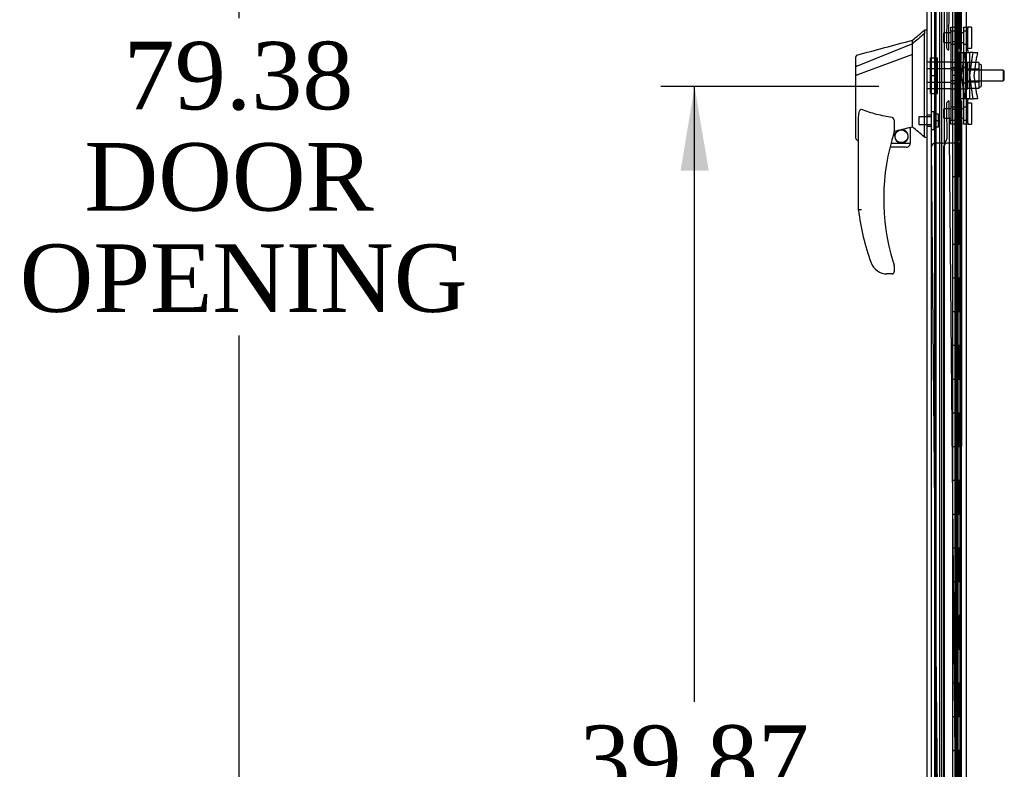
# Model space of a CAD drawing. Header units: inches. Extents: x 2 to 538, y -2 to 358.
# Tile 24 of 39: x 270 to 299, y 131 to 153. Entities that reach past the tile are written whole.
import ezdxf
from ezdxf.enums import TextEntityAlignment as Align
from ezdxf.lldxf.tags import DXFTag

# ---------------------------------------------------------------- set-up
doc = ezdxf.new("R2010")
doc.units = ezdxf.units.IN
doc.header["$MEASUREMENT"] = 0
for name, color, linetype in [('COM52825', 7, 'Continuous'), ('COM52826', 7, 'Continuous'), ('COM52847', 7, 'Continuous'), ('COM54578-80', 7, 'Continuous'), ('COM70838', 7, 'Continuous'), ('COM70839-6', 7, 'Continuous'), ('COM71126-4', 7, 'Continuous'), ('Default', 7, 'Continuous'), ('GSK11033', 7, 'Continuous'), ('HAN13064', 7, 'Continuous'), ('HAN13064_NUT', 7, 'Continuous'), ('HAN13064_SCREW', 7, 'Continuous'), ('HAN_NUT', 7, 'Continuous'), ('RVT19000', 7, 'Continuous'), ('SPC87322', 7, 'Continuous')]:
    doc.layers.add(name, color=color, linetype=linetype)
doc.styles.add('SEACAD_Times_New_Roman', font='times.ttf')
tags = doc.linetypes.add('HIDDEN2', pattern=[0.1875, 0.125, -0.0625]).pattern_tags.tags
tags[6:7] = [DXFTag(74, 4), DXFTag(75, 0), DXFTag(340, '0'), DXFTag(46, 0.0), DXFTag(50, 0.0), DXFTag(44, 0.0), DXFTag(45, 0.0)]
tags[4:5] = [DXFTag(74, 4), DXFTag(75, 0), DXFTag(340, '0'), DXFTag(46, 0.0), DXFTag(50, 0.0), DXFTag(44, 0.0), DXFTag(45, 0.0)]
doc.dimstyles.new('HAMMOND_(STH_-_540x360)', dxfattribs={"dimtxt": 2, "dimasz": 2.5, "dimexe": 1, "dimexo": 1, "dimgap": 0.5, "dimtad": 0, "dimtih": 1, "dimtoh": 1, "dimzin": 0, "dimdsep": 46, "dimtxsty": 'SEACAD_Times_New_Roman', "dimblk1": '_SE_FILLED', "dimblk2": '_SE_FILLED', "dimsah": 1, "dimcen": 1, "dimadec": 0, "dimazin": 0, "dimtfac": 0.8, "dimtofl": 0, "dimtmove": 0, "dimatfit": 3, "dimfxl": 1, "dimtolj": 1, "dimtzin": 0, "dimarcsym": 0})

# ---------------------------------------------------------------- blocks, each defined once
blk = doc.blocks.new('SE2')
at = {"layer": 'COM52825', "color": 7, "linetype": 'Continuous'}
blk.add_line((296.876, 111.184), (296.876, 191.189), dxfattribs=at)
at = {"layer": 'COM52826', "color": 7, "linetype": 'HIDDEN2'}
blk.add_line((297.751, 113.249), (297.751, 191.222), dxfattribs=at)
at = {"layer": 'COM52847', "color": 7, "linetype": 'HIDDEN2'}
for p, q in [((297.759, 190.079), (297.759, 112.295)), ((297.309, 112.435), (297.309, 189.938))]:
    blk.add_line(p, q, dxfattribs=at)
at = {"layer": 'COM54578-80', "color": 7, "linetype": 'HIDDEN2'}
for p, q in [((297.135, 191.187), (297.135, 111.187)), ((297.69, 190.186), (297.69, 111.187)), ((297.79, 111.187), (297.79, 190.186)), ((297.729, 152.187), (297.729, 153.186)), ((297.857, 152.187), (297.857, 153.186)), ((297.866, 153.187), (297.866, 152.187)), ((297.74, 151.187), (297.74, 152.187)), ((297.782, 151.187), (297.782, 152.187)), ((297.685, 151.188), (297.729, 151.188)), ((297.857, 151.188), (297.729, 151.188)), ((297.729, 150.187), (297.729, 151.186)), ((297.857, 151.186), (297.857, 151.187)), ((297.857, 150.187), (297.857, 151.186)), ((297.866, 151.187), (297.866, 150.187)), ((297.74, 149.187), (297.74, 150.187)), ((297.782, 149.187), (297.782, 150.187)), ((297.685, 149.188), (297.729, 149.188)), ((297.857, 149.188), (297.729, 149.188)), ((297.729, 148.187), (297.729, 149.186)), ((297.857, 149.186), (297.857, 149.187)), ((297.857, 148.187), (297.857, 149.186)), ((297.866, 149.187), (297.866, 148.187)), ((297.74, 147.187), (297.74, 148.187)), ((297.782, 147.187), (297.782, 148.187)), ((297.685, 147.188), (297.729, 147.188)), ((297.857, 147.188), (297.729, 147.188)), ((297.729, 146.187), (297.729, 147.186)), ((297.857, 147.186), (297.857, 147.187)), ((297.857, 146.187), (297.857, 147.186)), ((297.866, 147.187), (297.866, 146.187)), ((297.74, 145.187), (297.74, 146.187)), ((297.782, 145.187), (297.782, 146.187)), ((297.685, 145.188), (297.729, 145.188)), ((297.857, 145.188), (297.729, 145.188)), ((297.729, 144.187), (297.729, 145.186)), ((297.857, 145.186), (297.857, 145.187)), ((297.857, 144.187), (297.857, 145.186)), ((297.866, 145.187), (297.866, 144.187)), ((297.74, 143.187), (297.74, 144.187)), ((297.782, 143.187), (297.782, 144.187)), ((297.685, 143.188), (297.729, 143.188)), ((297.857, 143.188), (297.729, 143.188)), ((297.729, 142.187), (297.729, 143.186)), ((297.857, 143.186), (297.857, 143.187)), ((297.857, 142.187), (297.857, 143.186)), ((297.866, 143.187), (297.866, 142.187)), ((297.74, 141.187), (297.74, 142.187)), ((297.782, 141.187), (297.782, 142.187)), ((297.685, 141.188), (297.729, 141.188)), ((297.857, 141.188), (297.729, 141.188)), ((297.729, 140.187), (297.729, 141.186)), ((297.857, 141.186), (297.857, 141.187)), ((297.857, 140.187), (297.857, 141.186)), ((297.866, 141.187), (297.866, 140.187)), ((297.74, 139.187), (297.74, 140.187)), ((297.782, 139.187), (297.782, 140.187)), ((297.685, 139.188), (297.729, 139.188)), ((297.857, 139.188), (297.729, 139.188)), ((297.729, 138.187), (297.729, 139.186)), ((297.857, 139.186), (297.857, 139.187)), ((297.857, 138.187), (297.857, 139.186)), ((297.866, 139.187), (297.866, 138.187)), ((297.74, 137.187), (297.74, 138.187)), ((297.782, 137.187), (297.782, 138.187)), ((297.685, 137.188), (297.729, 137.188)), ((297.857, 137.188), (297.729, 137.188)), ((297.729, 136.187), (297.729, 137.186)), ((297.857, 137.186), (297.857, 137.187)), ((297.857, 136.187), (297.857, 137.186)), ((297.866, 137.187), (297.866, 136.187)), ((297.74, 135.187), (297.74, 136.187)), ((297.782, 135.187), (297.782, 136.187)), ((297.685, 135.188), (297.729, 135.188)), ((297.857, 135.188), (297.729, 135.188)), ((297.729, 134.187), (297.729, 135.186)), ((297.857, 135.186), (297.857, 135.187)), ((297.857, 134.187), (297.857, 135.186)), ((297.866, 135.187), (297.866, 134.187)), ((297.74, 133.187), (297.74, 134.187)), ((297.782, 133.187), (297.782, 134.187)), ((297.685, 133.188), (297.729, 133.188)), ((297.857, 133.188), (297.729, 133.188)), ((297.729, 132.187), (297.729, 133.186)), ((297.857, 133.186), (297.857, 133.187)), ((297.857, 132.187), (297.857, 133.186)), ((297.866, 133.187), (297.866, 132.187)), ((297.74, 131.187), (297.74, 132.187)), ((297.782, 131.187), (297.782, 132.187)), ((297.685, 131.188), (297.729, 131.188)), ((297.857, 131.188), (297.729, 131.188)), ((297.729, 130.187), (297.729, 131.186)), ((297.857, 131.186), (297.857, 131.187)), ((297.857, 130.187), (297.857, 131.186)), ((297.866, 131.187), (297.866, 130.187))]:
    blk.add_line(p, q, dxfattribs=at)
at = {"layer": 'COM54578-80', "color": 7, "linetype": 'Continuous'}
for p, q in [((297.623, 153.187), (297.623, 152.187)), ((297.827, 153.187), (297.827, 152.187)), ((297.623, 152.187), (297.623, 151.186)), ((297.827, 152.187), (297.623, 152.187)), ((297.827, 152.187), (297.623, 152.187)), ((297.871, 152.187), (297.827, 152.187)), ((297.857, 151.187), (297.857, 152.187)), ((297.866, 151.187), (297.866, 152.187)), ((297.871, 152.187), (297.871, 151.187)), ((297.827, 151.187), (297.623, 151.187)), ((297.623, 151.187), (297.623, 150.187)), ((297.857, 151.186), (297.623, 151.186)), ((297.827, 151.187), (297.827, 150.187)), ((297.871, 151.187), (297.827, 151.187)), ((297.623, 150.187), (297.623, 149.186)), ((297.827, 150.187), (297.623, 150.187)), ((297.827, 150.187), (297.623, 150.187)), ((297.871, 150.187), (297.827, 150.187)), ((297.857, 149.187), (297.857, 150.187)), ((297.866, 149.187), (297.866, 150.187)), ((297.871, 150.187), (297.871, 149.187)), ((297.827, 149.187), (297.623, 149.187)), ((297.623, 149.187), (297.623, 148.187)), ((297.857, 149.186), (297.623, 149.186)), ((297.827, 149.187), (297.827, 148.187)), ((297.871, 149.187), (297.827, 149.187)), ((297.623, 148.187), (297.623, 147.186)), ((297.827, 148.187), (297.623, 148.187)), ((297.827, 148.187), (297.623, 148.187)), ((297.871, 148.187), (297.827, 148.187)), ((297.857, 147.187), (297.857, 148.187)), ((297.866, 147.187), (297.866, 148.187)), ((297.871, 148.187), (297.871, 147.187)), ((297.827, 147.187), (297.623, 147.187)), ((297.623, 147.187), (297.623, 146.187)), ((297.857, 147.186), (297.623, 147.186)), ((297.827, 147.187), (297.827, 146.187)), ((297.871, 147.187), (297.827, 147.187)), ((297.623, 146.187), (297.623, 145.186)), ((297.827, 146.187), (297.623, 146.187)), ((297.827, 146.187), (297.623, 146.187)), ((297.871, 146.187), (297.827, 146.187)), ((297.857, 145.187), (297.857, 146.187)), ((297.866, 145.187), (297.866, 146.187)), ((297.871, 146.187), (297.871, 145.187)), ((297.827, 145.187), (297.623, 145.187)), ((297.623, 145.187), (297.623, 144.187)), ((297.857, 145.186), (297.623, 145.186)), ((297.827, 145.187), (297.827, 144.187)), ((297.871, 145.187), (297.827, 145.187)), ((297.623, 144.187), (297.623, 143.186)), ((297.827, 144.187), (297.623, 144.187)), ((297.827, 144.187), (297.623, 144.187)), ((297.871, 144.187), (297.827, 144.187)), ((297.857, 143.187), (297.857, 144.187)), ((297.866, 143.187), (297.866, 144.187)), ((297.871, 144.187), (297.871, 143.187)), ((297.827, 143.187), (297.623, 143.187)), ((297.623, 143.187), (297.623, 142.187)), ((297.857, 143.186), (297.623, 143.186)), ((297.827, 143.187), (297.827, 142.187)), ((297.871, 143.187), (297.827, 143.187)), ((297.623, 142.187), (297.623, 141.186)), ((297.827, 142.187), (297.623, 142.187)), ((297.827, 142.187), (297.623, 142.187)), ((297.871, 142.187), (297.827, 142.187)), ((297.857, 141.187), (297.857, 142.187)), ((297.866, 141.187), (297.866, 142.187)), ((297.871, 142.187), (297.871, 141.187)), ((297.827, 141.187), (297.623, 141.187)), ((297.623, 141.187), (297.623, 140.187)), ((297.857, 141.186), (297.623, 141.186)), ((297.827, 141.187), (297.827, 140.187)), ((297.871, 141.187), (297.827, 141.187)), ((297.623, 140.187), (297.623, 139.186)), ((297.827, 140.187), (297.623, 140.187)), ((297.827, 140.187), (297.623, 140.187)), ((297.871, 140.187), (297.827, 140.187)), ((297.857, 139.187), (297.857, 140.187)), ((297.866, 139.187), (297.866, 140.187)), ((297.871, 140.187), (297.871, 139.187)), ((297.827, 139.187), (297.623, 139.187)), ((297.623, 139.187), (297.623, 138.187)), ((297.857, 139.186), (297.623, 139.186)), ((297.827, 139.187), (297.827, 138.187)), ((297.871, 139.187), (297.827, 139.187)), ((297.623, 138.187), (297.623, 137.186)), ((297.827, 138.187), (297.623, 138.187)), ((297.827, 138.187), (297.623, 138.187)), ((297.871, 138.187), (297.827, 138.187)), ((297.857, 137.187), (297.857, 138.187)), ((297.866, 137.187), (297.866, 138.187)), ((297.871, 138.187), (297.871, 137.187)), ((297.827, 137.187), (297.623, 137.187)), ((297.623, 137.187), (297.623, 136.187)), ((297.857, 137.186), (297.623, 137.186)), ((297.827, 137.187), (297.827, 136.187)), ((297.871, 137.187), (297.827, 137.187)), ((297.623, 136.187), (297.623, 135.186)), ((297.827, 136.187), (297.623, 136.187)), ((297.827, 136.187), (297.623, 136.187)), ((297.871, 136.187), (297.827, 136.187)), ((297.857, 135.187), (297.857, 136.187)), ((297.866, 135.187), (297.866, 136.187)), ((297.871, 136.187), (297.871, 135.187)), ((297.827, 135.187), (297.623, 135.187)), ((297.623, 135.187), (297.623, 134.187)), ((297.857, 135.186), (297.623, 135.186)), ((297.827, 135.187), (297.827, 134.187)), ((297.871, 135.187), (297.827, 135.187)), ((297.623, 134.187), (297.623, 133.186)), ((297.827, 134.187), (297.623, 134.187)), ((297.827, 134.187), (297.623, 134.187)), ((297.871, 134.187), (297.827, 134.187)), ((297.857, 133.187), (297.857, 134.187)), ((297.866, 133.187), (297.866, 134.187)), ((297.871, 134.187), (297.871, 133.187)), ((297.827, 133.187), (297.623, 133.187)), ((297.623, 133.187), (297.623, 132.187)), ((297.857, 133.186), (297.623, 133.186)), ((297.827, 133.187), (297.827, 132.187)), ((297.871, 133.187), (297.827, 133.187)), ((297.623, 132.187), (297.623, 131.186)), ((297.827, 132.187), (297.623, 132.187)), ((297.827, 132.187), (297.623, 132.187)), ((297.871, 132.187), (297.827, 132.187)), ((297.857, 131.187), (297.857, 132.187)), ((297.866, 131.187), (297.866, 132.187)), ((297.871, 132.187), (297.871, 131.187)), ((297.827, 131.187), (297.623, 131.187)), ((297.623, 131.187), (297.623, 130.187)), ((297.857, 131.186), (297.623, 131.186)), ((297.827, 131.187), (297.827, 130.187)), ((297.871, 131.187), (297.827, 131.187))]:
    blk.add_line(p, q, dxfattribs=at)
at = {"layer": 'COM70838', "color": 7, "linetype": 'HIDDEN2'}
for p, q in [((297.578, 152.499), (297.578, 152.624)), ((297.578, 152.624), (297.703, 152.624)), ((297.578, 152.499), (297.578, 149.874)), ((297.703, 152.624), (297.703, 152.499)), ((297.703, 152.499), (297.703, 149.874)), ((297.953, 152.587), (297.953, 152.624)), ((297.953, 152.624), (298.078, 152.624)), ((297.953, 152.587), (297.953, 151.874)), ((298.078, 152.624), (298.078, 152.587)), ((298.078, 151.929), (298.078, 152.587)), ((297.706, 151.874), (297.82, 151.874)), ((297.82, 151.874), (297.82, 150.499)), ((297.82, 151.874), (297.99, 151.874)), ((297.89, 151.187), (297.99, 151.874)), ((297.953, 150.499), (297.953, 151.874)), ((297.99, 151.874), (298.011, 151.874)), ((298.011, 150.499), (298.011, 151.874)), ((298.011, 151.874), (298.136, 151.874)), ((298.136, 150.499), (298.136, 151.874)), ((298.239, 151.874), (298.136, 151.874)), ((298.221, 151.749), (298.239, 151.874)), ((298.239, 151.874), (298.365, 151.874)), ((298.365, 151.874), (298.347, 151.749)), ((298.139, 151.187), (298.221, 151.749)), ((298.265, 151.187), (298.347, 151.749)), ((297.99, 150.499), (297.89, 151.187)), ((298.221, 150.624), (298.139, 151.187)), ((298.347, 150.624), (298.265, 151.187)), ((297.82, 150.499), (297.717, 150.499)), ((297.99, 150.499), (297.82, 150.499)), ((297.953, 150.499), (297.953, 149.786)), ((298.011, 150.499), (297.99, 150.499)), ((298.136, 150.499), (298.011, 150.499)), ((298.078, 149.786), (298.078, 150.472)), ((298.136, 150.499), (298.239, 150.499)), ((298.239, 150.499), (298.221, 150.624)), ((298.365, 150.499), (298.239, 150.499)), ((298.347, 150.624), (298.365, 150.499)), ((297.578, 149.749), (297.578, 149.874)), ((297.703, 149.874), (297.703, 149.749)), ((297.703, 149.749), (297.578, 149.749)), ((297.953, 149.749), (297.953, 149.786)), ((298.078, 149.749), (297.953, 149.749)), ((298.078, 149.786), (298.078, 149.749))]:
    blk.add_line(p, q, dxfattribs=at)
for centre, start, end in [((297.82, 151.901), 180, 193.5446), ((298.195, 151.929), 180, 208.0398), ((297.82, 150.444), 151.9602, 180), ((298.195, 150.472), 166.4554, 180)]:
    blk.add_arc(centre, 0.117, start, end, dxfattribs=at)
at = {"layer": 'COM70839-6', "color": 7, "linetype": 'HIDDEN2'}
for p, q in [((297.513, 151.936), (297.857, 188.811)), ((297.891, 151.937), (297.882, 188.814)), ((297.453, 153.062), (297.444, 152.049)), ((297.821, 153.062), (297.821, 152.049)), ((297.513, 150.436), (297.857, 113.561)), ((297.891, 150.436), (297.882, 113.56)), ((297.444, 150.323), (297.453, 149.31)), ((297.821, 150.324), (297.821, 149.311)), ((296.995, 149.056), (297.327, 113.475)), ((297.329, 149.184), (297.118, 149.182)), ((297.36, 149.061), (297.351, 113.479)), ((297.696, 149.186), (297.485, 149.186))]:
    blk.add_line(p, q, dxfattribs=at)
for centre, start, end in [((297.569, 152.048), 179.4646, 243.3607), ((297.946, 152.049), 180.0138, 243.91), ((297.569, 150.324), 116.6393, 180.5354), ((297.946, 150.324), 116.09, 179.9862), ((297.328, 149.309), 270.5354, 0.5354), ((297.696, 149.311), 269.9862, 359.9862), ((297.119, 149.057), 90.5354, 180.5354), ((297.485, 149.061), 89.9862, 179.9862)]:
    blk.add_arc(centre, 0.125, start, end, dxfattribs=at)
at = {"layer": 'COM71126-4', "color": 7, "linetype": 'Continuous'}
blk.add_line((298.038, 108.249), (298.038, 194.124), dxfattribs=at)
at = {"layer": 'COM71126-4', "color": 7, "linetype": 'HIDDEN2'}
blk.add_line((297.101, 111.499), (297.101, 190.874), dxfattribs=at)
at = {"layer": 'GSK11033', "color": 7, "linetype": 'HIDDEN2'}
for p, q in [((297.001, 111.874), (297.001, 190.499)), ((297.251, 111.874), (297.251, 190.499)), ((297.384, 112.978), (297.384, 189.396))]:
    blk.add_line(p, q, dxfattribs=at)
at = {"layer": 'HAN13064', "color": 7, "linetype": 'Continuous'}
for p, q in [((296.876, 152.537), (296.793, 152.537)), ((296.796, 152.537), (296.796, 152.435)), ((296.441, 152.124), (296.441, 152.237)), ((296.796, 152.375), (296.796, 152.435)), ((296.796, 152.289), (296.796, 152.375)), ((296.796, 149.798), (296.796, 152.289)), ((296.441, 152.124), (294.806, 151.469)), ((296.441, 151.978), (296.441, 152.124)), ((296.441, 151.884), (296.441, 151.978)), ((296.441, 151.811), (296.441, 151.884)), ((294.761, 151.444), (294.761, 151.74)), ((296.441, 151.811), (294.817, 151.207)), ((296.441, 149.926), (296.441, 151.811)), ((294.761, 151.463), (294.761, 151.487)), ((294.761, 151.209), (294.761, 151.444)), ((294.761, 149.337), (294.761, 151.209)), ((294.761, 151.187), (294.761, 151.194)), ((294.815, 151.207), (294.817, 151.207)), ((294.841, 147.204), (294.841, 149.874)), ((296.441, 149.779), (296.441, 149.926)), ((295.901, 149.794), (295.901, 149.53)), ((295.901, 149.544), (296.028, 149.573)), ((296.112, 149.593), (296.346, 149.648)), ((296.376, 149.651), (296.441, 149.667)), ((296.376, 149.651), (296.376, 149.652)), ((296.376, 149.652), (296.376, 149.187)), ((296.441, 149.667), (296.441, 149.779)), ((296.796, 149.394), (296.796, 149.798)), ((294.835, 149.279), (294.841, 149.28)), ((296.796, 149.368), (296.796, 149.394)), ((296.796, 149.367), (296.876, 149.367)), ((296.251, 149.062), (295.771, 149.062)), ((295.803, 149.187), (296.376, 149.187)), ((295.901, 145.55), (295.901, 145.372)), ((295.404, 145.402), (295.403, 145.4)), ((295.841, 145.312), (295.686, 145.312))]:
    blk.add_line(p, q, dxfattribs=at)
at = {"layer": 'HAN13064', "color": 7, "linetype": 'HIDDEN2'}
for p, q in [((297.578, 151.582), (296.876, 151.582)), ((297.578, 151.386), (296.876, 151.386)), ((297.703, 151.347), (297.578, 151.347)), ((299.129, 151.347), (298.078, 151.347)), ((299.129, 151.347), (299.129, 151.027)), ((299.159, 151.317), (299.129, 151.347)), ((299.159, 151.057), (299.159, 151.317)), ((297.703, 151.027), (297.578, 151.027)), ((298.078, 151.027), (299.129, 151.027)), ((299.129, 151.027), (299.159, 151.057)), ((297.578, 150.987), (296.876, 150.987)), ((297.578, 150.791), (296.876, 150.791)), ((297.001, 150.011), (296.876, 150.011)), ((296.876, 149.686), (297.001, 149.686))]:
    blk.add_line(p, q, dxfattribs=at)
at = {"layer": 'HAN13064', "color": 7, "linetype": 'Continuous'}
blk.add_circle((296.115, 149.39), 0.188, dxfattribs=at)
for centre, radius, start, end in [((280.412, 171.565), 25.11, 309.6694, 310.7299), ((-9.479, 1290.92), 1179.062, 284.955175, 285.038073), ((294.821, 151.74), 0.06, 105.824, 180.0002), ((294.806, 151.568), 0.361, 262.9065, 271.5232), ((296.115, 149.39), 0.202, 115.2676, 90.8956), ((295.853, 150.518), 0.961, 280.5316, 285.6316), ((260.03, 106.22), 56.686, 49.5649, 50.0347), ((302.005, 147.54), 6.417, 162.105, 197.0102), ((295.841, 149.53), 0.06, 342.105, 0), ((296.251, 149.187), 0.125, 270, 310.5358), ((296.251, 149.187), 0.125, 310.5358, 346.1135), ((296.251, 149.187), 0.125, 346.1135, 0), ((302.181, 148.139), 7.4, 187.261, 199.7146), ((295.686, 145.812), 0.5, 199.7146, 235.4377), ((295.841, 145.55), 0.06, 0, 17.895), ((295.686, 145.812), 0.5, 235.4377, 270), ((295.841, 145.372), 0.06, 270, 0)]:
    blk.add_arc(centre, radius, start, end, dxfattribs=at)
blk.add_ellipse((294.821, 149.337), major_axis=(0.06, 0), ratio=0.999979, start_param=3.141468, end_param=4.950188, dxfattribs=at)
blk.add_open_spline([(296.796, 152.435), (296.678, 152.331), (296.559, 152.228), (296.441, 152.124)], degree=3, dxfattribs=at)
for points, knots in [([(294.806, 151.469), (294.793, 151.467), (294.782, 151.464), (294.766, 151.455), (294.761, 151.449), (294.761, 151.444)], [0, 0, 0, 0, 0.5, 0.5, 1, 1, 1, 1]), ([(294.841, 149.874), (294.841, 149.932), (294.845, 149.989), (294.86, 150.075), (294.866, 150.103), (294.881, 150.144), (294.886, 150.157), (294.899, 150.175), (294.904, 150.181), (294.916, 150.188), (294.924, 150.19), (294.931, 150.187)], [0, 0, 0, 0, 0.5, 0.5, 0.75, 0.75, 0.875, 0.875, 0.9375, 0.9375, 1, 1, 1, 1]), ([(295.841, 149.948), (295.763, 149.959), (295.685, 149.971), (295.531, 150.001), (295.454, 150.018), (295.302, 150.058), (295.226, 150.08), (295.078, 150.13), (295.004, 150.157), (294.931, 150.187)], [0, 0, 0, 0, 0.25, 0.25, 0.5, 0.5, 0.75, 0.75, 1, 1, 1, 1]), ([(295.841, 149.948), (295.845, 149.948), (295.849, 149.946), (295.855, 149.942), (295.858, 149.94), (295.866, 149.932), (295.87, 149.925), (295.877, 149.912), (295.88, 149.906), (295.886, 149.892), (295.888, 149.885), (295.894, 149.865), (295.896, 149.85), (295.899, 149.829), (295.9, 149.822), (295.901, 149.808), (295.901, 149.801), (295.901, 149.794)], [0, 0, 0, 0, 0.0625, 0.0625, 0.125, 0.125, 0.25, 0.25, 0.375, 0.375, 0.5, 0.5, 0.75, 0.75, 0.875, 0.875, 1, 1, 1, 1]), ([(296.346, 149.648), (296.35, 149.649), (296.354, 149.649), (296.361, 149.651), (296.364, 149.651), (296.373, 149.652), (296.376, 149.652), (296.376, 149.652)], [0, 0, 0, 0, 0.25, 0.25, 0.5, 0.5, 1, 1, 1, 1]), ([(294.931, 147.21), (294.925, 147.209), (294.919, 147.209), (294.908, 147.208), (294.902, 147.208), (294.886, 147.207), (294.876, 147.206), (294.863, 147.205), (294.86, 147.205), (294.853, 147.205), (294.85, 147.204), (294.846, 147.204), (294.844, 147.204), (294.842, 147.204), (294.841, 147.204), (294.841, 147.204)], [0, 0, 0, 0, 0.125, 0.125, 0.25, 0.25, 0.5, 0.5, 0.625, 0.625, 0.75, 0.75, 0.875, 0.875, 1, 1, 1, 1]), ([(295.869, 145.663), (295.874, 145.645), (295.879, 145.628), (295.887, 145.603), (295.89, 145.594), (295.894, 145.582), (295.895, 145.578), (295.897, 145.573), (295.897, 145.571), (295.898, 145.569), (295.898, 145.568), (295.898, 145.568)], [0, 0, 0, 0, 0.5, 0.5, 0.75, 0.75, 0.875, 0.875, 0.9375, 0.9375, 1, 1, 1, 1])]:
    blk.add_open_spline(points, degree=3, knots=knots, dxfattribs=at)
at = {"layer": 'HAN13064_NUT', "color": 7, "linetype": 'HIDDEN2'}
for p, q in [((298.403, 151.57), (298.078, 151.57)), ((298.403, 151.379), (298.078, 151.379)), ((298.403, 151.57), (298.403, 151.474)), ((298.453, 151.519), (298.403, 151.519)), ((298.403, 151.474), (298.403, 151.379)), ((298.403, 151.379), (298.403, 151.187)), ((298.483, 150.884), (298.483, 151.489)), ((298.403, 151.187), (298.403, 150.995)), ((298.403, 150.995), (298.078, 150.995)), ((298.403, 150.803), (298.078, 150.803)), ((298.403, 150.995), (298.403, 150.899)), ((298.403, 150.899), (298.403, 150.803)), ((298.403, 150.854), (298.453, 150.854))]:
    blk.add_line(p, q, dxfattribs=at)
for centre, start, end in [((298.453, 151.489), 0, 90), ((298.453, 150.884), 270, 0)]:
    blk.add_arc(centre, 0.03, start, end, dxfattribs=at)
at = {"layer": 'HAN13064_SCREW', "color": 7, "linetype": 'HIDDEN2'}
for p, q in [((296.626, 149.965), (296.626, 149.733)), ((297.001, 149.965), (296.626, 149.965)), ((297.071, 150.111), (297.001, 150.111)), ((297.071, 150.111), (297.071, 149.586)), ((297.208, 150.041), (297.071, 150.041)), ((297.208, 149.849), (297.071, 149.849)), ((297.208, 149.849), (297.208, 150.041)), ((297.208, 149.656), (297.208, 149.849)), ((296.626, 149.733), (297.001, 149.733)), ((297.001, 149.586), (297.071, 149.586)), ((297.208, 149.656), (297.071, 149.656))]:
    blk.add_line(p, q, dxfattribs=at)
at = {"layer": 'HAN_NUT', "color": 7, "linetype": 'HIDDEN2'}
for p, q in [((296.971, 151.187), (296.971, 151.717)), ((296.971, 151.717), (297.186, 151.717)), ((297.186, 151.187), (297.186, 151.717)), ((296.971, 150.657), (296.971, 151.187)), ((296.971, 151.187), (297.186, 151.187)), ((297.186, 150.657), (297.186, 151.187)), ((296.971, 150.657), (297.186, 150.657))]:
    blk.add_line(p, q, dxfattribs=at)
at = {"layer": 'RVT19000', "color": 7, "linetype": 'HIDDEN2'}
for p, q in [((297.703, 152.507), (297.578, 152.507)), ((297.703, 152.624), (297.703, 152.625)), ((297.816, 152.625), (297.703, 152.625)), ((297.816, 152), (297.816, 152.625)), ((298.078, 152.507), (297.953, 152.507)), ((298.078, 152.625), (298.078, 152.624)), ((298.191, 152.625), (298.078, 152.625)), ((298.191, 152.625), (298.191, 152)), ((297.366, 152.172), (297.366, 152.453)), ((297.578, 152.453), (297.366, 152.453)), ((297.366, 152.172), (297.578, 152.172)), ((297.741, 152.453), (297.741, 152.172)), ((297.953, 152.453), (297.741, 152.453)), ((297.741, 152.172), (297.953, 152.172)), ((297.578, 152.117), (297.703, 152.117)), ((297.703, 152), (297.816, 152)), ((297.953, 152.117), (298.078, 152.117)), ((298.078, 152), (298.191, 152)), ((297.366, 149.921), (297.366, 150.202)), ((297.578, 150.202), (297.366, 150.202)), ((297.703, 150.256), (297.578, 150.256)), ((297.816, 150.374), (297.703, 150.374)), ((297.741, 150.202), (297.741, 149.921)), ((297.953, 150.202), (297.741, 150.202)), ((297.816, 149.749), (297.816, 150.374)), ((298.078, 150.256), (297.953, 150.256)), ((298.191, 150.374), (298.078, 150.374)), ((298.191, 150.374), (298.191, 149.749)), ((297.366, 149.921), (297.578, 149.921)), ((297.578, 149.866), (297.703, 149.866)), ((297.741, 149.921), (297.953, 149.921)), ((297.953, 149.866), (298.078, 149.866)), ((297.703, 149.749), (297.703, 149.749)), ((297.703, 149.749), (297.816, 149.749)), ((298.078, 149.749), (298.078, 149.749)), ((298.078, 149.749), (298.191, 149.749))]:
    blk.add_line(p, q, dxfattribs=at)
at = {"layer": 'SPC87322', "color": 7, "linetype": 'HIDDEN2'}
for p, q in [((297.703, 151.579), (297.578, 151.579)), ((298.078, 151.579), (297.703, 151.579)), ((298.078, 150.794), (298.078, 151.579)), ((297.578, 151.424), (297.703, 151.424)), ((297.578, 151.414), (297.703, 151.414)), ((298.078, 151.424), (297.953, 151.424)), ((298.078, 151.414), (297.953, 151.414)), ((297.578, 150.959), (297.703, 150.959)), ((297.578, 150.949), (297.703, 150.949)), ((297.578, 150.794), (297.703, 150.794)), ((297.703, 150.794), (298.078, 150.794)), ((298.078, 150.959), (297.953, 150.959)), ((298.078, 150.949), (297.953, 150.949))]:
    blk.add_line(p, q, dxfattribs=at)
blk = doc.blocks.new('DMBLK3439')
at = {"layer": 'Default', "linetype": 'Continuous'}
for points in [[(276.086, 188.374), (276.919, 188.374), (276.502, 190.874)], [(276.086, 113.999), (276.502, 111.499), (276.919, 113.999)]]:
    blk.add_hatch(color=7, dxfattribs=at).paths.add_polyline_path(points)
at = {"layer": 'Default', "color": 7, "linetype": 'Continuous'}
for p, q in [((296.507, 190.874), (275.502, 190.874)), ((276.502, 190.874), (276.502, 152.887)), ((276.502, 143.487), (276.502, 111.499)), ((296.507, 111.499), (275.502, 111.499))]:
    blk.add_line(p, q, dxfattribs=at)
at = {"layer": 'Default', "color": 7, "linetype": 'Continuous', "style": 'SEACAD_Times_New_Roman'}
for s, p in [('79.38', (273.09, 152.187)), ('DOOR ', (271.929, 149.187)), ('OPENING', (270.009, 146.187))]:
    blk.add_text(s, height=2, dxfattribs=at).set_placement(p, align=Align.TOP_LEFT)
blk = doc.blocks.new('_SE_FILLED')
at = {"color": 0}
blk.add_line((0, 0), (-1, 0), dxfattribs=at)
blk.add_solid([(0, 0), (-1, -0.1665), (-1, 0.1665), (0, 0)], dxfattribs=at)
blk = doc.blocks.new('DMBLK3471')
at = {"layer": 'Default', "linetype": 'Continuous'}
for points in [[(289.575, 148.368), (290.408, 148.368), (289.991, 150.868)], [(289.575, 113.499), (289.991, 110.999), (290.408, 113.499)]]:
    blk.add_hatch(color=7, dxfattribs=at).paths.add_polyline_path(points)
at = {"layer": 'Default', "color": 7, "linetype": 'Continuous'}
for p, q in [((295.441, 150.868), (288.991, 150.868)), ((289.991, 132.634), (289.991, 150.868)), ((289.991, 110.999), (289.991, 129.934)), ((296.061, 110.999), (288.991, 110.999))]:
    blk.add_line(p, q, dxfattribs=at)
at = {"layer": 'Default', "color": 7, "linetype": 'Continuous', "style": 'SEACAD_Times_New_Roman'}
blk.add_text('39.87', height=2, dxfattribs=at).set_placement((286.579, 131.934), align=Align.TOP_LEFT)

msp = doc.modelspace()

# ---------------------------------------------------------------- block references
at = {"layer": 'Default'}
msp.add_blockref('SE2', (0, 0), dxfattribs=at)

# ---------------------------------------------------------------- dimensions: what is measured, and where the dimension line sits
at = {"layer": 'Default', "color": 7, "linetype": 'Continuous'}
for base, p1, p2, angle, text, picture, middle, dimtype in [((276.50223527, 190.874045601), (297.50688393, 190.874045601), (297.50688393, 111.499045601), 270, '\\A1;<>\\PDOOR \\XOPENING', 'DMBLK3439', (276.50223527, 151.186546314), 161), ((289.991, 150.868), (297.061, 110.999), (296.441, 150.868), 90, '\\A1;<>', 'DMBLK3471', (289.991, 130.934), 160)]:
    dim = msp.add_linear_dim(base=base, p1=p1, p2=p2, angle=angle, text=text, dimstyle='HAMMOND_(STH_-_540x360)', dxfattribs=at)
    dim.commit()
    dim.dimension.update_dxf_attribs({"geometry": picture, "text_midpoint": middle, "dimtype": dimtype})

doc.saveas('drawing.dxf')
